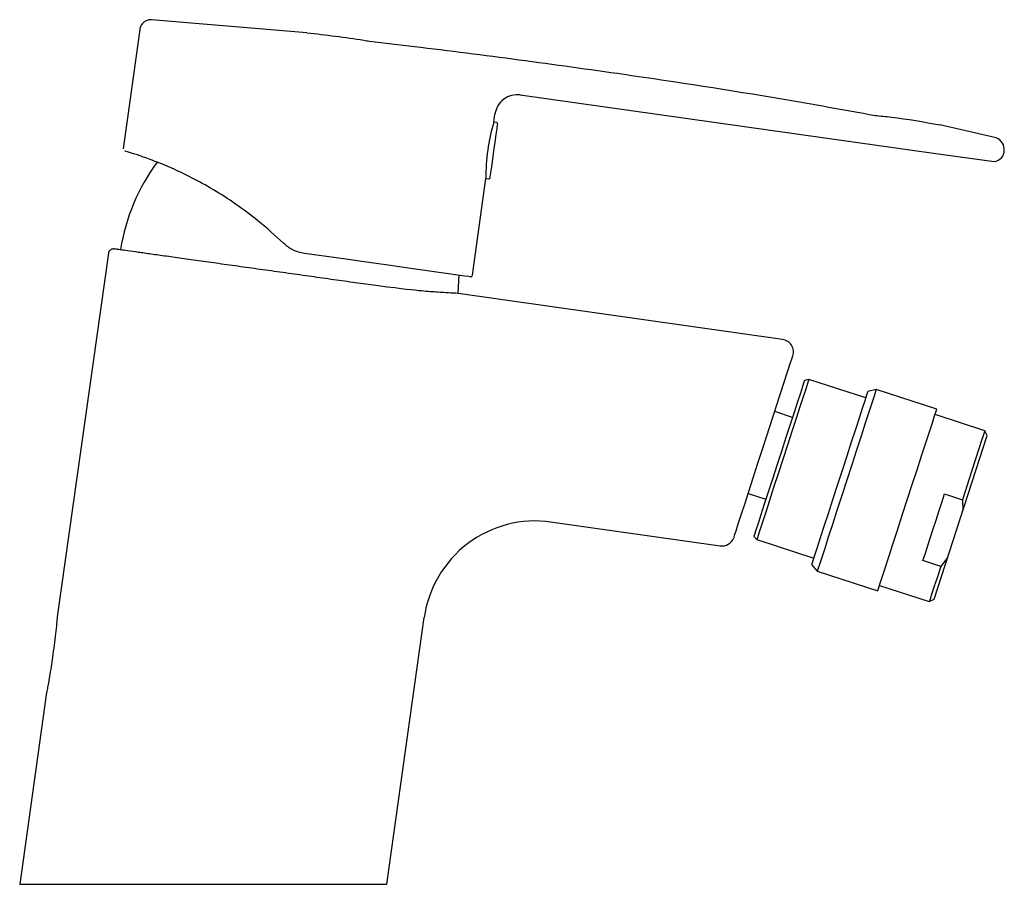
# Model space of a CAD drawing. Header units: millimetres. Extents: x 3953.3 to 3953.432, y 1838.635 to 1838.75.
import ezdxf

# ---------------------------------------------------------------- set-up
doc = ezdxf.new("R2010")
doc.units = ezdxf.units.MM
doc.layers.add('SANINDUSA', color=3, linetype='Continuous')

msp = doc.modelspace()

# ---------------------------------------------------------------- linework, layer by layer
at = {"layer": 'SANINDUSA'}
for p, q in [((3953.338626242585, 1838.748688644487), (3953.317867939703, 1838.750432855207)), ((3953.316285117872, 1838.749144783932), (3953.31403771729, 1838.733153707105)), ((3953.367158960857, 1838.740369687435), (3953.422723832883, 1838.732560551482)), ((3953.363620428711, 1838.736747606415), (3953.363770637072, 1838.737816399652)), ((3953.364016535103, 1838.736691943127), (3953.363620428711, 1838.736747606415)), ((3953.430776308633, 1838.734634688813), (3953.423260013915, 1838.736375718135)), ((3953.422723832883, 1838.732560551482), (3953.430200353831, 1838.731509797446)), ((3953.43183804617, 1838.732743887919), (3953.431859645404, 1838.732897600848)), ((3953.360743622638, 1838.716278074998), (3953.362562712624, 1838.729221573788)), ((3953.362562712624, 1838.729221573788), (3953.362958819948, 1838.72916590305)), ((3953.312078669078, 1838.71921434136), (3953.305251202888, 1838.670634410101)), ((3953.402224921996, 1838.707698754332), (3953.358555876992, 1838.713868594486)), ((3953.402218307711, 1838.707678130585), (3953.402217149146, 1838.707674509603)), ((3953.403471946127, 1838.705119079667), (3953.403593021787, 1838.705491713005)), ((3953.399583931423, 1838.693152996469), (3953.403347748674, 1838.70473683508)), ((3953.40572609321, 1838.70234842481), (3953.405161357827, 1838.702228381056)), ((3953.413334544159, 1838.699876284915), (3953.40572609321, 1838.70234842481)), ((3953.414749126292, 1838.700993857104), (3953.413619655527, 1838.700753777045)), ((3953.422833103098, 1838.698367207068), (3953.414749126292, 1838.700993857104)), ((3953.403550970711, 1838.697272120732), (3953.401173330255, 1838.698044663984)), ((3953.429258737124, 1838.69549079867), (3953.422601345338, 1838.697653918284)), ((3953.42957976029, 1838.694860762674), (3953.429258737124, 1838.69549079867)), ((3953.422472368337, 1838.672986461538), (3953.42957976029, 1838.694860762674)), ((3953.397619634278, 1838.687107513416), (3953.399997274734, 1838.686334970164)), ((3953.423887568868, 1838.687050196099), (3953.426265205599, 1838.686277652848)), ((3953.426265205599, 1838.686277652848), (3953.426305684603, 1838.684784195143)), ((3953.371176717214, 1838.683305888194), (3953.393870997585, 1838.68011641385)), ((3953.395727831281, 1838.68128514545), (3953.395688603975, 1838.681175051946)), ((3953.398386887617, 1838.681378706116), (3953.398773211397, 1838.680949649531)), ((3953.398773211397, 1838.680949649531), (3953.406381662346, 1838.678477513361)), ((3953.423370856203, 1838.677369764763), (3953.420993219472, 1838.678142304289)), ((3953.424281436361, 1838.678554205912), (3953.423370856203, 1838.677369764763)), ((3953.406096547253, 1838.677600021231), (3953.406869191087, 1838.676741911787)), ((3953.406869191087, 1838.676741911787), (3953.414953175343, 1838.674115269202)), ((3953.415184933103, 1838.674828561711), (3953.42184233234, 1838.672665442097)), ((3953.42184233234, 1838.672665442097), (3953.422472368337, 1838.672986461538)), ((3953.349302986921, 1838.634873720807), (3953.354313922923, 1838.670528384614)), ((3953.303828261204, 1838.660509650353), (3953.300225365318, 1838.634873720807)), ((3953.300225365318, 1838.634873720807), (3953.349302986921, 1838.634873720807))]:
    msp.add_line(p, q, dxfattribs=at)
at = {"layer": 'SANINDUSA', "flags": 128}
for points in [[(3953.364101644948, 1838.736578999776), (3953.364076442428, 1838.736399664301), (3953.364003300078, 1838.735879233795), (3953.363889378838, 1838.735068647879), (3953.363745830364, 1838.734047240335), (3953.363586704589, 1838.732915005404), (3953.363427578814, 1838.731782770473), (3953.36328403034, 1838.730761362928), (3953.3631701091, 1838.729950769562), (3953.363096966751, 1838.729430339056), (3953.36307176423, 1838.729251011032)], [(3953.360461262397, 1838.716065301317), (3953.360275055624, 1838.716091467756), (3953.359719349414, 1838.716169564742), (3953.358802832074, 1838.71629837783), (3953.357539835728, 1838.716475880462), (3953.355950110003, 1838.716699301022), (3953.35405851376, 1838.716965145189), (3953.351894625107, 1838.717269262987), (3953.349492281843, 1838.717606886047), (3953.34688904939, 1838.717972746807), (3953.344125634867, 1838.718361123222), (3953.341245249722, 1838.718765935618), (3953.338292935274, 1838.719180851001)], [(3953.358838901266, 1838.713840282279), (3953.358956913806, 1838.71552649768), (3953.358975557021, 1838.716274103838)], [(3953.405161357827, 1838.702228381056), (3953.405157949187, 1838.702217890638), (3953.405076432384, 1838.701967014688), (3953.404888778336, 1838.701389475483), (3953.404601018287, 1838.700503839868), (3953.404222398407, 1838.699338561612), (3953.403765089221, 1838.697931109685), (3953.403243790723, 1838.69632671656), (3953.402675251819, 1838.694576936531), (3953.402077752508, 1838.692738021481), (3953.401470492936, 1838.690869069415), (3953.400872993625, 1838.689030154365), (3953.400304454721, 1838.687280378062), (3953.399783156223, 1838.685675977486), (3953.399325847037, 1838.684268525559), (3953.398947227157, 1838.683103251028), (3953.398659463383, 1838.682217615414), (3953.39847181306, 1838.681640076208), (3953.398390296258, 1838.681389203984), (3953.398386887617, 1838.681378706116)], [(3953.40572609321, 1838.70234842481), (3953.405694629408, 1838.702251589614), (3953.405555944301, 1838.701824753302), (3953.405310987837, 1838.701070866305), (3953.404967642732, 1838.700014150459), (3953.404536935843, 1838.698688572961), (3953.404032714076, 1838.697136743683), (3953.403471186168, 1838.695408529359), (3953.402870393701, 1838.693559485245), (3953.402249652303, 1838.69164903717)], [(3953.413619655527, 1838.700753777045), (3953.413589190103, 1838.700660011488), (3953.413454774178, 1838.700246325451), (3953.413216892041, 1838.699514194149), (3953.412882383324, 1838.698484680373), (3953.412460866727, 1838.69718739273), (3953.411964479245, 1838.695659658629), (3953.411407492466, 1838.693945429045), (3953.410805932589, 1838.692094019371), (3953.410177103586, 1838.690158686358), (3953.409539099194, 1838.688195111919), (3953.408910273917, 1838.68625978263), (3953.408308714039, 1838.684408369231), (3953.40775172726, 1838.682694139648), (3953.407255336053, 1838.681166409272), (3953.406833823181, 1838.679869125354), (3953.406499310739, 1838.678839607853), (3953.406261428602, 1838.67810747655), (3953.406127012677, 1838.677693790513), (3953.406096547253, 1838.677600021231)], [(3953.414749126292, 1838.700993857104), (3953.414745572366, 1838.700982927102), (3953.414660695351, 1838.700721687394), (3953.414465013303, 1838.700119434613), (3953.414164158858, 1838.699193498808), (3953.413766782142, 1838.697970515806), (3953.413284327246, 1838.696485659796), (3953.412730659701, 1838.694781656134), (3953.412121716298, 1838.692907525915), (3953.411475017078, 1838.69091718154), (3953.41080915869, 1838.688867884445)], [(3953.41889313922, 1838.686241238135), (3953.419558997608, 1838.688290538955), (3953.420205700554, 1838.69028088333), (3953.420814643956, 1838.692155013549), (3953.421368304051, 1838.693859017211), (3953.421850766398, 1838.695343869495), (3953.422248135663, 1838.696566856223), (3953.422548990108, 1838.697492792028), (3953.422744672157, 1838.69809504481), (3953.422829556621, 1838.698356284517), (3953.422833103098, 1838.698367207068)], [(3953.429258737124, 1838.69549079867), (3953.429228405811, 1838.695397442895), (3953.429086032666, 1838.694959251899), (3953.428831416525, 1838.694175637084), (3953.428472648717, 1838.693071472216), (3953.428021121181, 1838.691681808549), (3953.427491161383, 1838.690050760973), (3953.426899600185, 1838.688230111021), (3953.426265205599, 1838.686277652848)], [(3953.395727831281, 1838.68128514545), (3953.395810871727, 1838.681540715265), (3953.396002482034, 1838.68213043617), (3953.396297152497, 1838.683037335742), (3953.396686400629, 1838.684235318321), (3953.397159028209, 1838.685689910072), (3953.397701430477, 1838.687359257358), (3953.398298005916, 1838.689195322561), (3953.398931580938, 1838.691145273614), (3953.399583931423, 1838.693152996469)], [(3953.402249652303, 1838.69164903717), (3953.401628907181, 1838.689738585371), (3953.401028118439, 1838.687889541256), (3953.400466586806, 1838.686161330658), (3953.399962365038, 1838.684609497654), (3953.39953165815, 1838.683283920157), (3953.399188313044, 1838.682227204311), (3953.398943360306, 1838.681473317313), (3953.398804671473, 1838.681046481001), (3953.398773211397, 1838.680949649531)], [(3953.41080915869, 1838.688867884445), (3953.410143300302, 1838.686818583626), (3953.409496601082, 1838.68482823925), (3953.408887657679, 1838.682954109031), (3953.408333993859, 1838.681250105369), (3953.407851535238, 1838.679765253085), (3953.407454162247, 1838.678542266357), (3953.407153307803, 1838.677616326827), (3953.406957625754, 1838.677014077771), (3953.406872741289, 1838.676752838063), (3953.406869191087, 1838.676741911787)], [(3953.420993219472, 1838.678142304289), (3953.421312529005, 1838.679125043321), (3953.421651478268, 1838.680168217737), (3953.422006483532, 1838.681260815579), (3953.422373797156, 1838.682391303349), (3953.422749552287, 1838.683547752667), (3953.423129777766, 1838.684717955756), (3953.423510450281, 1838.685889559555), (3953.423887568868, 1838.687050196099)], [(3953.414953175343, 1838.674115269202), (3953.41495672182, 1838.674126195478), (3953.415041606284, 1838.674387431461), (3953.415237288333, 1838.674989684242), (3953.415538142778, 1838.675915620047), (3953.415935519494, 1838.677138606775), (3953.41641797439, 1838.678623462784), (3953.416971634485, 1838.680327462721), (3953.417580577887, 1838.682201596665), (3953.418227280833, 1838.684191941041), (3953.41889313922, 1838.686241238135)], [(3953.423370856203, 1838.677369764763), (3953.422873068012, 1838.675837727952), (3953.422460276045, 1838.674567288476), (3953.422145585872, 1838.673598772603), (3953.421938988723, 1838.672962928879), (3953.421847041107, 1838.672679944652), (3953.42184233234, 1838.672665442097)]]:
    msp.add_lwpolyline(points, dxfattribs=at)
at = {"layer": 'SANINDUSA'}
for centre, radius, start, end in [((3953.366741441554, 1838.737398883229), 0.003000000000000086, 81.99999998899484, 172.0000000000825), ((3953.386998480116, 1838.729624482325), 0.02443908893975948, 163.1694118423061, 180.9446344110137), ((3953.364002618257, 1838.736592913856), 0.0001000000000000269, 352.0000000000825, 81.99999998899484), ((3953.430189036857, 1838.733062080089), 0.001678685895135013, 354.3770834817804, 69.52245988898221), ((3953.430402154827, 1838.732945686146), 0.001450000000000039, 261.9999999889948, 352.0000000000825), ((3953.34047564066, 1838.715363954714), 0.02712977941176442, 143.7970124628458, 170.7740827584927), ((3953.36297273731, 1838.729264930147), 0.0001000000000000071, 261.9999999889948, 352.0000000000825), ((3953.360496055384, 1838.716312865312), 0.0002500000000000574, 261.9999999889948, 352.0000000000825), ((3953.401976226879, 1838.706017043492), 0.001700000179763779, 341.9999811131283, 81.58794141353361), ((3953.369167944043, 1838.668440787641), 0.01500000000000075, 81.99999998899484, 172.0000000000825), ((3953.394107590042, 1838.681799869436), 0.001700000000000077, 261.9999999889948, 338.4360231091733)]:
    msp.add_arc(centre, radius, start, end, dxfattribs=at)
for points, knots in [([(3953.317867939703, 1838.750432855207), (3953.317698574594, 1838.750427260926), (3953.317359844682, 1838.750416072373), (3953.316894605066, 1838.750187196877), (3953.316530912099, 1838.749829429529), (3953.316342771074, 1838.74945425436), (3953.31629855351, 1838.749216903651), (3953.316285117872, 1838.749144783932)], [0, 0, 0, 0, 0.225404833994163, 0.4508092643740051, 0.6762134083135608, 0.9016164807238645, 1, 1, 1, 1]), ([(3953.338626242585, 1838.748688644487), (3953.341170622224, 1838.748395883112), (3953.343971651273, 1838.748073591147), (3953.346751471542, 1838.747608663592), (3953.347006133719, 1838.747565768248)], [0, 0, 0, 0, 0.8818998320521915, 0.9708563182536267, 0.9708563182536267, 0.9708563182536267, 0.9708563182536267]), ([(3953.347006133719, 1838.747565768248), (3953.34900010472, 1838.747335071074), (3953.355662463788, 1838.7465526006), (3953.36700613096, 1838.745106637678), (3953.383403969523, 1838.742838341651), (3953.399284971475, 1838.74039290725), (3953.410445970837, 1838.738397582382), (3953.414590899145, 1838.737640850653)], [0.09885936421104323, 0.09885936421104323, 0.09885936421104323, 0.09885936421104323, 0.1692495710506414, 0.334102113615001, 0.4998964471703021, 0.7497466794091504, 0.8975017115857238, 0.8975017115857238, 0.8975017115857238, 0.8975017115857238]), ([(3953.414590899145, 1838.737640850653), (3953.415318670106, 1838.737570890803), (3953.418225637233, 1838.737280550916), (3953.42110280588, 1838.73676343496), (3953.423260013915, 1838.736375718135)], [0.05531290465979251, 0.05531290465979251, 0.05531290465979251, 0.05531290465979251, 0.2917041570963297, 1, 1, 1, 1]), ([(3953.335518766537, 1838.720532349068), (3953.334385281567, 1838.721570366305), (3953.332309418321, 1838.72347139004), (3953.329100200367, 1838.725836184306), (3953.32608695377, 1838.727774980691), (3953.323172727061, 1838.729368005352), (3953.320464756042, 1838.730645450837), (3953.318124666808, 1838.731594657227), (3953.31623157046, 1838.732265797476), (3953.314944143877, 1838.732677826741), (3953.3142611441, 1838.732877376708), (3953.314285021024, 1838.732871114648), (3953.314293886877, 1838.732868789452)], [0, 0, 0, 0, 0.1201135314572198, 0.2199758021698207, 0.3197887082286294, 0.4210710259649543, 0.5223467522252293, 0.6260664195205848, 0.7298024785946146, 0.8340958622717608, 0.9383973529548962, 1, 1, 1, 1]), ([(3953.338292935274, 1838.719180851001), (3953.337747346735, 1838.719305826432), (3953.336716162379, 1838.719542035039), (3953.335902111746, 1838.720215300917), (3953.335518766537, 1838.720532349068)], [0, 0, 0, 0, 0.529089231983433, 1, 1, 1, 1]), ([(3953.312853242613, 1838.719790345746), (3953.312774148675, 1838.719792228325), (3953.312615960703, 1838.719795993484), (3953.312392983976, 1838.719701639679), (3953.312214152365, 1838.719544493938), (3953.312109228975, 1838.7193629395), (3953.312084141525, 1838.719239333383), (3953.312074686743, 1838.719192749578)], [0, 0, 0, 0, 0.2171786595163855, 0.4343575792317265, 0.6515264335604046, 0.8686697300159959, 1, 1, 1, 1]), ([(3953.348173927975, 1838.714840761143), (3953.347277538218, 1838.714966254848), (3953.345485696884, 1838.715217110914), (3953.342591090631, 1838.715623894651), (3953.339602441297, 1838.716043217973), (3953.33655234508, 1838.716470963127), (3953.333491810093, 1838.716899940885), (3953.330470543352, 1838.717323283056), (3953.327546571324, 1838.717732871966), (3953.324762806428, 1838.71812277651), (3953.322176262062, 1838.718485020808), (3953.319829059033, 1838.718813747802), (3953.317761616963, 1838.719103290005), (3953.316017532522, 1838.719347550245), (3953.314621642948, 1838.719543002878), (3953.313613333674, 1838.719684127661), (3953.312972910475, 1838.719773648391), (3953.312893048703, 1838.71978479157), (3953.312853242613, 1838.719790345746)], [0, 0, 0, 0, 0.06248344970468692, 0.1249015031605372, 0.1868071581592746, 0.2491421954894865, 0.3113902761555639, 0.3734984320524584, 0.4361556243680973, 0.4983721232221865, 0.5609678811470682, 0.6236158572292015, 0.6860348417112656, 0.7490244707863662, 0.8116020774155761, 0.8743940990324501, 0.9373933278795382, 1, 1, 1, 1]), ([(3953.358556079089, 1838.713870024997), (3953.358537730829, 1838.713870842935), (3953.358433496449, 1838.713875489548), (3953.357644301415, 1838.713912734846), (3953.356151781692, 1838.714000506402), (3953.353826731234, 1838.714166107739), (3953.351615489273, 1838.714424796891), (3953.348173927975, 1838.714840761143)], [0, 0, 0, 0, 0.04633470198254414, 0.2632221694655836, 0.4797973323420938, 0.702615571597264, 1, 1, 1, 1]), ([(3953.403347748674, 1838.70473683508), (3953.403355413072, 1838.704760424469), (3953.403376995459, 1838.70482685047), (3953.403410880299, 1838.704931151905), (3953.403443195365, 1838.705030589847), (3953.403465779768, 1838.705100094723), (3953.403469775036, 1838.705112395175), (3953.403471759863, 1838.705118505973)], [0, 0, 0, 0, 0.1227381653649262, 0.3456217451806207, 0.5660212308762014, 0.7844017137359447, 1, 1, 1, 1]), ([(3953.305251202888, 1838.670634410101), (3953.305249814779, 1838.670620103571), (3953.305246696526, 1838.670587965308), (3953.305217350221, 1838.670288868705), (3953.305144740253, 1838.66956998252), (3953.304960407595, 1838.667865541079), (3953.304651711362, 1838.665418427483), (3953.304305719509, 1838.663175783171), (3953.304065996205, 1838.661787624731), (3953.303943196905, 1838.661114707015), (3953.303861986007, 1838.660684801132), (3953.303830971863, 1838.660523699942), (3953.303828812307, 1838.660512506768), (3953.303828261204, 1838.660509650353)], [0, 0, 0, 0, 0.03129673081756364, 0.07030513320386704, 0.1340014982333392, 0.2623058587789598, 0.5222066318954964, 0.7404004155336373, 0.8175815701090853, 0.8951519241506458, 0.9396741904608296, 0.9846052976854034, 1, 1, 1, 1])]:
    msp.add_open_spline(points, degree=3, knots=knots, dxfattribs=at)

doc.saveas('drawing.dxf')
